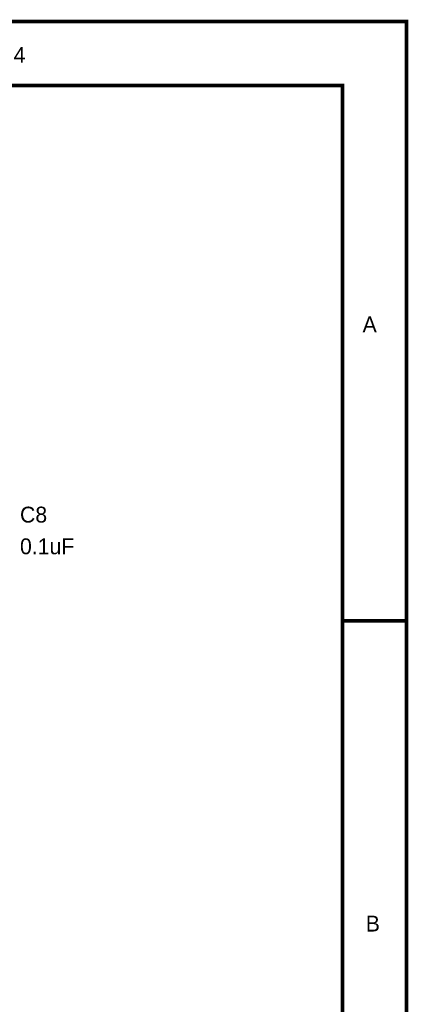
# Model space of a CAD drawing. Header units: inches. Extents: x 0 to 9.5, y -0.01 to 7.51.
# Tile 59 of 59: x 8.29 to 9.5, y 4.43 to 7.51. Entities that reach past the tile are written whole.
import ezdxf

# ---------------------------------------------------------------- set-up
doc = ezdxf.new("R2010")
doc.units = ezdxf.units.IN
doc.header["$MEASUREMENT"] = 0
doc.layers.add('Sheet', color=255, linetype='Continuous')

msp = doc.modelspace()

# ---------------------------------------------------------------- linework, layer by layer
at = {"layer": 'Sheet'}
for points in [[(0.0025, 7.5, 0.0118, 0.0118, 0), (9.4981, 7.5, 0.0118, 0.0118, 0), (9.4981, 0, 0.0118, 0.0118, 0), (0.0025, 0, 0.0118, 0.0118, 0), (0.0025, 7.5, 0.0118, 0.0118, 0)], [(0.0025, 7.5, 0.0039, 0.0039, 0), (0.0025, 0, 0.0039, 0.0039, 0), (9.4981, 0, 0.0039, 0.0039, 0), (9.4981, 7.5, 0.0039, 0.0039, 0), (0.0025, 7.5, 0.0039, 0.0039, 0), (0.0025, 7.5, 0.0039, 0.0039, 0)], [(0.202, 7.2997, 0.0118, 0.0118, 0), (9.2986, 7.2997, 0.0118, 0.0118, 0), (9.2986, 0.1997, 0.0118, 0.0118, 0), (0.202, 0.1997, 0.0118, 0.0118, 0), (0.202, 7.2997, 0.0118, 0.0118, 0)], [(0.202, 7.2997, 0.0039, 0.0039, 0), (0.202, 0.1997, 0.0039, 0.0039, 0), (9.2986, 0.1997, 0.0039, 0.0039, 0), (9.2986, 7.2997, 0.0039, 0.0039, 0), (0.202, 7.2997, 0.0039, 0.0039, 0), (0.202, 7.2997, 0.0039, 0.0039, 0)]]:
    msp.add_lwpolyline(points, format="xyseb", close=True, dxfattribs=at)
for points in [[(9.4981, 7.5, 0.0118, 0.0118, 0), (9.2986, 7.5, 0.0118, 0.0118, 0)], [(9.4981, 7.5, 0.0118, 0.0118, 0), (9.4981, 7.2997, 0.0118, 0.0118, 0)], [(9.4981, 5.625, 0.0118, 0.0118, 0), (9.2986, 5.625, 0.0118, 0.0118, 0)]]:
    msp.add_lwpolyline(points, format="xyseb", dxfattribs=at)

# ---------------------------------------------------------------- texts
for s, p in [('4', (8.2704, 7.371)), ('A', (9.3612, 6.5278)), ('C8', (8.2902, 5.9325)), ('0.1uF', (8.2902, 5.8333)), ('B', (9.3711, 4.6528))]:
    msp.add_text(s, height=0.0496, dxfattribs=at).set_placement(p)

doc.saveas('drawing.dxf')
